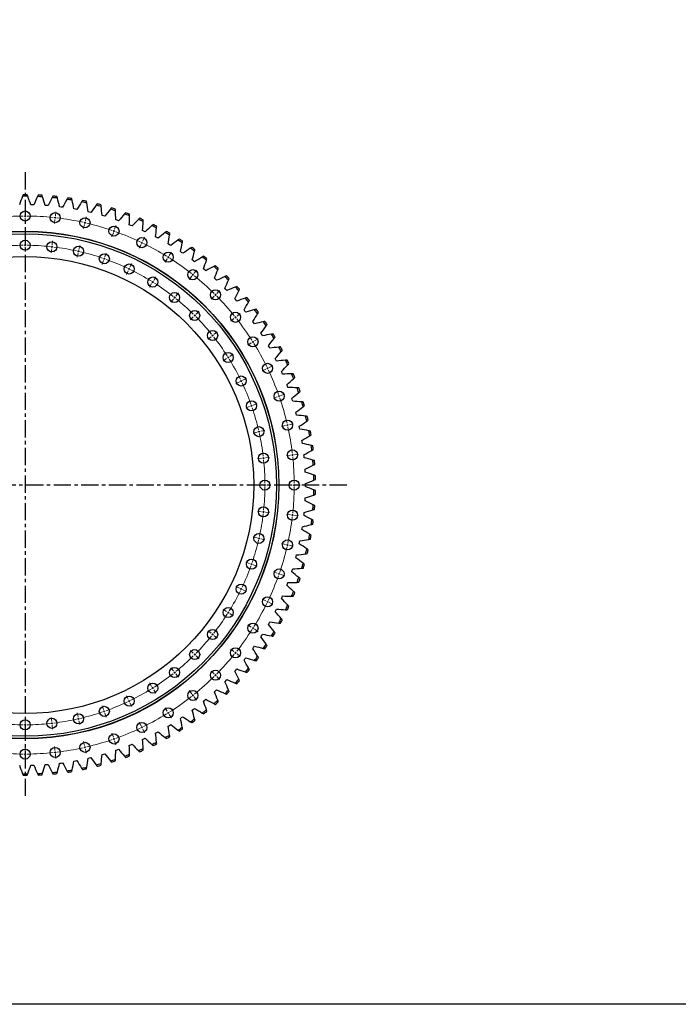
# Model space of a CAD drawing. Header units: millimetres. Extents: x -229 to 6561, y 5389 to 10576.
# Tile 2 of 14: x 1468 to 3166, y 5389 to 7929. Entities that reach past the tile are written whole.
import ezdxf

# ---------------------------------------------------------------- set-up
doc = ezdxf.new("R2010")
doc.units = ezdxf.units.MM
doc.header["$LTSCALE"] = 20
doc.linetypes.add('CENTER', pattern=[10.16, 6.35, -1.27, 1.27, -1.27])

msp = doc.modelspace()

# ---------------------------------------------------------------- linework, layer by layer
at = {"linetype": 'CENTER', "ltscale": 0.35}
for p, q in [((1481.6, 7536), (1481.6, 5921.9)), ((2311, 6728.9), (652.1, 6728.9))]:
    msp.add_line(p, q, dxfattribs=at)
at = {"color": 7, "linetype": 'Continuous', "lineweight": 25}
for p, q in [((1500.2, 7451.8), (1496.4, 7451.9)), ((1504.1, 7451.7), (1500.2, 7451.8)), ((1537.4, 7449.9), (1533.6, 7450.2)), ((1541.2, 7449.6), (1537.4, 7449.9)), ((1574.4, 7446.1), (1570.6, 7446.5)), ((1578.3, 7445.5), (1574.4, 7446.1)), ((1611.2, 7440.3), (1607.4, 7441)), ((1615, 7439.6), (1611.2, 7440.3)), ((1647.7, 7432.7), (1643.9, 7433.6)), ((1651.4, 7431.8), (1647.7, 7432.7)), ((1683.7, 7423.2), (1680, 7424.3)), ((1687.4, 7422.1), (1683.7, 7423.2)), ((1719.2, 7411.9), (1715.5, 7413.1)), ((1722.8, 7410.6), (1719.2, 7411.9)), ((1754, 7398.8), (1750.4, 7400.2)), ((1757.6, 7397.3), (1754, 7398.8)), ((1788.1, 7383.9), (1784.6, 7385.5)), ((1791.6, 7382.2), (1788.1, 7383.9)), ((1821.4, 7367.2), (1818, 7369)), ((1824.8, 7365.4), (1821.4, 7367.2)), ((1853.8, 7348.9), (1850.5, 7350.8)), ((1857.1, 7346.9), (1853.8, 7348.9)), ((1885.3, 7328.9), (1882.1, 7331)), ((1888.4, 7326.7), (1885.3, 7328.9)), ((1915.6, 7307.3), (1912.5, 7309.6)), ((1918.7, 7305), (1915.6, 7307.3)), ((1944.8, 7284.2), (1941.8, 7286.6)), ((1947.7, 7281.7), (1944.8, 7284.2)), ((1972.8, 7259.6), (1969.9, 7262.2)), ((1975.6, 7257), (1972.8, 7259.6)), ((1999.4, 7233.6), (1996.7, 7236.4)), ((2002.1, 7230.8), (1999.4, 7233.6)), ((2024.7, 7206.3), (2022.2, 7209.2)), ((2027.3, 7203.4), (2024.7, 7206.3)), ((2048.6, 7177.7), (2046.2, 7180.7)), ((2051, 7174.7), (2048.6, 7177.7)), ((2070.9, 7147.9), (2068.7, 7151)), ((2073.2, 7144.8), (2070.9, 7147.9)), ((2091.7, 7117), (2089.6, 7120.3)), ((2093.8, 7113.8), (2091.7, 7117)), ((2110.9, 7085.1), (2109, 7088.4)), ((2112.8, 7081.7), (2110.9, 7085.1)), ((2128.4, 7052.2), (2126.7, 7055.7)), ((2130.1, 7048.8), (2128.4, 7052.2)), ((2144.2, 7018.5), (2142.6, 7022)), ((2145.7, 7015), (2144.2, 7018.5)), ((2158.2, 6984), (2156.8, 6987.6)), ((2159.5, 6980.4), (2158.2, 6984)), ((2170.5, 6948.8), (2169.3, 6952.5)), ((2171.6, 6945.2), (2170.5, 6948.8)), ((2180.9, 6913.1), (2179.9, 6916.8)), ((2181.8, 6909.4), (2180.9, 6913.1)), ((2189.4, 6876.8), (2188.6, 6880.6)), ((2190.2, 6873.1), (2189.4, 6876.8)), ((2196.1, 6840.2), (2195.5, 6844)), ((2196.7, 6836.4), (2196.1, 6840.2)), ((2200.9, 6803.3), (2200.4, 6807.1)), ((2201.2, 6799.5), (2200.9, 6803.3)), ((2203.7, 6766.2), (2203.5, 6770)), ((2203.9, 6762.3), (2203.7, 6766.2)), ((2204.7, 6728.9), (2204.7, 6732.8)), ((2204.7, 6725.1), (2204.7, 6728.9)), ((2203.5, 6687.9), (2203.7, 6691.7)), ((2203.7, 6691.7), (2203.9, 6695.6)), ((2200.4, 6650.8), (2200.9, 6654.6)), ((2200.9, 6654.6), (2201.2, 6658.4)), ((2195.5, 6613.9), (2196.1, 6617.7)), ((2196.1, 6617.7), (2196.7, 6621.5)), ((2188.6, 6577.3), (2189.4, 6581)), ((2189.4, 6581), (2190.2, 6584.8)), ((2179.9, 6541.1), (2180.9, 6544.8)), ((2180.9, 6544.8), (2181.8, 6548.5)), ((2169.3, 6505.4), (2170.5, 6509)), ((2170.5, 6509), (2171.6, 6512.7)), ((2158.2, 6473.9), (2159.5, 6477.5)), ((2156.8, 6470.3), (2158.2, 6473.9)), ((2142.6, 6435.8), (2144.2, 6439.4)), ((2144.2, 6439.4), (2145.7, 6442.9)), ((2126.7, 6402.2), (2128.4, 6405.6)), ((2128.4, 6405.6), (2130.1, 6409.1)), ((2110.9, 6372.8), (2112.8, 6376.1)), ((2109, 6369.4), (2110.9, 6372.8)), ((2089.6, 6337.6), (2091.7, 6340.8)), ((2091.7, 6340.8), (2093.8, 6344.1)), ((2068.7, 6306.8), (2070.9, 6309.9)), ((2070.9, 6309.9), (2073.2, 6313.1)), ((2046.2, 6277.2), (2048.6, 6280.2)), ((2048.6, 6280.2), (2051, 6283.2)), ((2022.2, 6248.7), (2024.7, 6251.6)), ((2024.7, 6251.6), (2027.3, 6254.5)), ((1996.7, 6221.5), (1999.4, 6224.2)), ((1999.4, 6224.2), (2002.1, 6227)), ((1969.9, 6195.7), (1972.8, 6198.3)), ((1972.8, 6198.3), (1975.6, 6200.9)), ((1941.8, 6171.2), (1944.8, 6173.7)), ((1944.8, 6173.7), (1947.7, 6176.2)), ((1912.5, 6148.3), (1915.6, 6150.6)), ((1915.6, 6150.6), (1918.7, 6152.9)), ((1882.1, 6126.9), (1885.3, 6129)), ((1885.3, 6129), (1888.4, 6131.2)), ((1850.5, 6107), (1853.8, 6109)), ((1853.8, 6109), (1857.1, 6111)), ((1784.6, 6072.4), (1788.1, 6074)), ((1788.1, 6074), (1791.6, 6075.7)), ((1818, 6088.9), (1821.4, 6090.7)), ((1821.4, 6090.7), (1824.8, 6092.5)), ((1715.5, 6044.7), (1719.2, 6046)), ((1719.2, 6046), (1722.8, 6047.3)), ((1750.4, 6057.7), (1754, 6059.1)), ((1754, 6059.1), (1757.6, 6060.6)), ((1643.9, 6024.3), (1647.7, 6025.2)), ((1647.7, 6025.2), (1651.4, 6026.1)), ((1680, 6033.6), (1683.7, 6034.6)), ((1683.7, 6034.6), (1687.4, 6035.7)), ((1496.4, 6006), (1500.2, 6006.1)), ((1500.2, 6006.1), (1504.1, 6006.2)), ((1533.6, 6007.7), (1537.4, 6008)), ((1537.4, 6008), (1541.2, 6008.3)), ((1570.6, 6011.3), (1574.4, 6011.8)), ((1574.4, 6011.8), (1578.3, 6012.3)), ((1607.4, 6016.9), (1611.2, 6017.5)), ((1611.2, 6017.5), (1615, 6018.3))]:
    msp.add_line(p, q, dxfattribs=at)
at = {"color": 0, "linetype": 'Continuous', "lineweight": 18}
for p, q in [((1481.6, 7427.9), (1481.6, 7438.4)), ((1481.6, 7422.9), (1481.6, 7425.4)), ((1481.6, 7422.9), (1481.6, 7420.4)), ((1481.6, 7417.9), (1481.6, 7407.4)), ((1559.3, 7418.6), (1559, 7416.1)), ((1559.3, 7418.6), (1559.6, 7421.1)), ((1559.9, 7423.5), (1561, 7434)), ((1637.1, 7410.4), (1639.5, 7420.6)), ((1558.7, 7413.6), (1557.6, 7403.2)), ((1634.9, 7400.7), (1632.6, 7390.4)), ((1636, 7405.5), (1635.5, 7403.1)), ((1636, 7405.5), (1636.6, 7408)), ((1712.5, 7388.7), (1715.9, 7398.6)), ((1709.2, 7379.3), (1705.7, 7369.4)), ((1710.8, 7384), (1710, 7381.6)), ((1710.8, 7384), (1711.6, 7386.3)), ((1784.9, 7358.7), (1789.4, 7368.2)), ((1481.6, 7352.4), (1481.6, 7362.9)), ((1481.6, 7347.4), (1481.6, 7349.9)), ((1481.6, 7347.4), (1481.6, 7344.9)), ((1481.6, 7342.4), (1481.6, 7331.9)), ((1550.8, 7343.5), (1550.6, 7341.1)), ((1550.8, 7343.5), (1551.1, 7346)), ((1551.4, 7348.5), (1552.6, 7358.9)), ((1620.3, 7336.8), (1622.7, 7347)), ((1780.5, 7349.7), (1776, 7340.2)), ((1782.7, 7354.2), (1781.6, 7352)), ((1782.7, 7354.2), (1783.8, 7356.5)), ((1550.3, 7338.6), (1549.1, 7328.1)), ((1618.1, 7327.1), (1615.8, 7316.8)), ((1619.2, 7331.9), (1618.7, 7329.5)), ((1619.2, 7331.9), (1619.8, 7334.4)), ((1685.9, 7312.7), (1686.7, 7315.1)), ((1687.5, 7317.4), (1691, 7327.4)), ((1850.8, 7316.6), (1849.5, 7314.4)), ((1850.8, 7316.6), (1852.2, 7318.7)), ((1853.5, 7320.8), (1859.1, 7329.7)), ((1684.2, 7308), (1680.7, 7298.1)), ((1685.9, 7312.7), (1685, 7310.4)), ((1752.1, 7290.7), (1756.7, 7300.1)), ((1848.2, 7312.3), (1842.6, 7303.4)), ((1747.8, 7281.7), (1743.2, 7272.2)), ((1749.9, 7286.2), (1748.9, 7283.9)), ((1749.9, 7286.2), (1751, 7288.4)), ((1813.3, 7256.9), (1818.9, 7265.8)), ((1911.2, 7267.6), (1904.6, 7259.4)), ((1914.3, 7271.5), (1912.7, 7269.6)), ((1914.3, 7271.5), (1915.9, 7273.5)), ((1917.4, 7275.4), (1924, 7283.6)), ((1808, 7248.4), (1802.4, 7239.5)), ((1810.7, 7252.6), (1809.3, 7250.5)), ((1810.7, 7252.6), (1812, 7254.7)), ((1867.2, 7212.5), (1868.8, 7214.5)), ((1870.3, 7216.4), (1876.9, 7224.6)), ((1968.8, 7216.1), (1961.4, 7208.7)), ((1972.3, 7219.7), (1970.6, 7217.9)), ((1972.3, 7219.7), (1974.1, 7221.4)), ((1975.9, 7223.2), (1983.3, 7230.6)), ((1864.1, 7208.6), (1857.6, 7200.4)), ((1867.2, 7212.5), (1865.7, 7210.5)), ((1915.4, 7162.7), (1908, 7155.3)), ((1918.9, 7166.3), (1917.2, 7164.5)), ((1918.9, 7166.3), (1920.7, 7168)), ((1922.5, 7169.8), (1929.9, 7177.2)), ((2024.2, 7161.6), (2026.1, 7163.2)), ((2028.1, 7164.8), (2036.3, 7171.3)), ((2020.3, 7158.5), (2012.1, 7152)), ((2024.2, 7161.6), (2022.2, 7160.1)), ((1965.2, 7114.6), (1963.2, 7113)), ((1965.2, 7114.6), (1967.1, 7116.1)), ((1969.1, 7117.7), (1977.3, 7124.2)), ((1961.2, 7111.4), (1953, 7104.9)), ((2065, 7095.5), (2056.1, 7089.9)), ((2069.2, 7098.2), (2067.1, 7096.8)), ((2069.2, 7098.2), (2071.3, 7099.5)), ((2073.4, 7100.8), (2082.3, 7106.4)), ((2009.5, 7060.7), (2018.4, 7066.2)), ((2001.1, 7055.3), (1992.2, 7049.7)), ((2005.3, 7058), (2003.2, 7056.7)), ((2005.3, 7058), (2007.4, 7059.3)), ((2111.4, 7032.2), (2120.8, 7036.8)), ((2102.4, 7027.9), (2092.9, 7023.3)), ((2106.9, 7030), (2104.6, 7029)), ((2106.9, 7030), (2109.1, 7031.1)), ((2034.3, 6995.1), (2024.9, 6990.6)), ((2038.8, 6997.3), (2036.6, 6996.2)), ((2038.8, 6997.3), (2041.1, 6998.4)), ((2043.3, 6999.5), (2052.8, 7004)), ((2141.4, 6959.8), (2151.3, 6963.3)), ((2065.4, 6933.2), (2067.7, 6934)), ((2070.1, 6934.9), (2080, 6938.3)), ((2131.9, 6956.5), (2122, 6953)), ((2136.6, 6958.1), (2134.3, 6957.3)), ((2136.6, 6958.1), (2139, 6959)), ((2060.7, 6931.6), (2050.8, 6928.1)), ((2065.4, 6933.2), (2063, 6932.4)), ((2158.2, 6883.4), (2155.8, 6882.8)), ((2158.2, 6883.4), (2160.6, 6883.9)), ((2163.1, 6884.5), (2173.3, 6886.8)), ((2079.7, 6865.4), (2069.5, 6863.1)), ((2084.6, 6866.6), (2082.1, 6866)), ((2084.6, 6866.6), (2087, 6867.1)), ((2089.5, 6867.7), (2099.7, 6870)), ((2153.3, 6882.3), (2143.1, 6879.9)), ((2171.2, 6806.6), (2173.7, 6806.9)), ((2176.2, 6807.2), (2186.6, 6808.4)), ((2091.2, 6797.6), (2080.8, 6796.4)), ((2096.2, 6798.2), (2093.7, 6797.9)), ((2096.2, 6798.2), (2098.7, 6798.5)), ((2101.2, 6798.7), (2111.6, 6799.9)), ((2166.3, 6806.1), (2155.8, 6804.9)), ((2171.2, 6806.6), (2168.7, 6806.4)), ((2095.1, 6728.9), (2084.6, 6728.9)), ((2100.1, 6728.9), (2097.6, 6728.9)), ((2100.1, 6728.9), (2102.6, 6728.9)), ((2105.1, 6728.9), (2115.6, 6728.9)), ((2170.6, 6728.9), (2160.1, 6728.9)), ((2175.6, 6728.9), (2173.1, 6728.9)), ((2175.6, 6728.9), (2178.1, 6728.9)), ((2180.6, 6728.9), (2191.1, 6728.9)), ((2091.2, 6660.2), (2080.8, 6661.4)), ((2096.2, 6659.7), (2093.7, 6660)), ((2096.2, 6659.7), (2098.7, 6659.4)), ((2101.2, 6659.1), (2111.6, 6657.9)), ((2166.3, 6651.8), (2155.8, 6653)), ((2171.2, 6651.2), (2168.7, 6651.5)), ((2171.2, 6651.2), (2173.7, 6650.9)), ((2176.2, 6650.7), (2186.6, 6649.5)), ((2079.7, 6592.4), (2069.5, 6594.8)), ((2084.6, 6591.3), (2082.1, 6591.9)), ((2084.6, 6591.3), (2087, 6590.7)), ((2089.5, 6590.2), (2099.7, 6587.9)), ((2153.3, 6575.6), (2143.1, 6578)), ((2158.2, 6574.5), (2155.8, 6575.1)), ((2158.2, 6574.5), (2160.6, 6573.9)), ((2163.1, 6573.4), (2173.3, 6571.1)), ((2060.7, 6526.3), (2050.8, 6529.8)), ((2065.4, 6524.7), (2063, 6525.5)), ((2065.4, 6524.7), (2067.7, 6523.8)), ((2070.1, 6523), (2080, 6519.5)), ((2131.9, 6501.4), (2122, 6504.8)), ((2136.6, 6499.7), (2134.3, 6500.5)), ((2136.6, 6499.7), (2139, 6498.9)), ((2141.4, 6498.1), (2151.3, 6494.6)), ((2034.3, 6462.7), (2024.9, 6467.3)), ((2038.8, 6460.6), (2036.6, 6461.7)), ((2038.8, 6460.6), (2041.1, 6459.5)), ((2043.3, 6458.4), (2052.8, 6453.9)), ((2102.4, 6430), (2092.9, 6434.5)), ((2106.9, 6427.8), (2104.6, 6428.9)), ((2106.9, 6427.8), (2109.1, 6426.7)), ((2001.1, 6402.5), (1992.2, 6408.1)), ((2005.3, 6399.9), (2003.2, 6401.2)), ((2111.4, 6425.6), (2120.8, 6421.1)), ((2005.3, 6399.9), (2007.4, 6398.5)), ((2009.5, 6397.2), (2018.4, 6391.6)), ((1961.2, 6346.4), (1953, 6353)), ((2065, 6362.4), (2056.1, 6367.9)), ((2069.2, 6359.7), (2067.1, 6361)), ((2069.2, 6359.7), (2071.3, 6358.4)), ((2073.4, 6357), (2082.3, 6351.5)), ((1965.2, 6343.3), (1963.2, 6344.9)), ((1965.2, 6343.3), (1967.1, 6341.7)), ((1969.1, 6340.2), (1977.3, 6333.6)), ((1915.4, 6295.1), (1908, 6302.5)), ((2020.3, 6299.3), (2012.1, 6305.9)), ((1918.9, 6291.6), (1917.2, 6293.4)), ((1918.9, 6291.6), (1920.7, 6289.8)), ((1922.5, 6288.1), (1929.9, 6280.6)), ((2024.2, 6296.2), (2022.2, 6297.8)), ((2024.2, 6296.2), (2026.1, 6294.7)), ((2028.1, 6293.1), (2036.3, 6286.6)), ((1864.1, 6249.3), (1857.6, 6257.5)), ((1968.8, 6241.7), (1961.4, 6249.2)), ((1867.2, 6245.4), (1865.7, 6247.3)), ((1867.2, 6245.4), (1868.8, 6243.4)), ((1870.3, 6241.5), (1876.9, 6233.3)), ((1972.3, 6238.2), (1970.6, 6240)), ((1972.3, 6238.2), (1974.1, 6236.4)), ((1975.9, 6234.7), (1983.3, 6227.2)), ((1808, 6209.5), (1802.4, 6218.4)), ((1810.7, 6205.2), (1809.3, 6207.4)), ((1810.7, 6205.2), (1812, 6203.1)), ((1813.3, 6201), (1818.9, 6192.1)), ((1911.2, 6190.3), (1904.6, 6198.5)), ((1747.8, 6176.2), (1743.2, 6185.6)), ((1749.9, 6171.7), (1748.9, 6173.9)), ((1914.3, 6186.3), (1912.7, 6188.3)), ((1914.3, 6186.3), (1915.9, 6184.4)), ((1917.4, 6182.4), (1924, 6174.2)), ((1684.2, 6149.9), (1680.7, 6159.8)), ((1685.9, 6145.1), (1685, 6147.5)), ((1749.9, 6171.7), (1751, 6169.4)), ((1752.1, 6167.2), (1756.7, 6157.7)), ((1848.2, 6145.5), (1842.6, 6154.4)), ((1481.6, 6115.4), (1481.6, 6125.9)), ((1550.3, 6119.3), (1549.1, 6129.7)), ((1618.1, 6130.8), (1615.8, 6141.1)), ((1619.2, 6125.9), (1618.7, 6128.4)), ((1619.2, 6125.9), (1619.8, 6123.5)), ((1620.3, 6121.1), (1622.7, 6110.8)), ((1685.9, 6145.1), (1686.7, 6142.8)), ((1687.5, 6140.4), (1691, 6130.5)), ((1850.8, 6141.3), (1849.5, 6143.4)), ((1850.8, 6141.3), (1852.2, 6139.2)), ((1853.5, 6137.1), (1859.1, 6128.2)), ((1481.6, 6110.4), (1481.6, 6112.9)), ((1481.6, 6110.4), (1481.6, 6107.9)), ((1481.6, 6105.4), (1481.6, 6094.9)), ((1550.8, 6114.3), (1550.6, 6116.8)), ((1550.8, 6114.3), (1551.1, 6111.8)), ((1551.4, 6109.4), (1552.6, 6098.9)), ((1780.5, 6108.2), (1776, 6117.6)), ((1782.7, 6103.7), (1781.6, 6105.9)), ((1782.7, 6103.7), (1783.8, 6101.4)), ((1784.9, 6099.2), (1789.4, 6089.7)), ((1709.2, 6078.6), (1705.7, 6088.5)), ((1710.8, 6073.9), (1710, 6076.2)), ((1710.8, 6073.9), (1711.6, 6071.5)), ((1481.6, 6039.9), (1481.6, 6050.4)), ((1558.7, 6044.3), (1557.6, 6054.7)), ((1634.9, 6057.2), (1632.6, 6067.4)), ((1636, 6052.3), (1635.5, 6054.8)), ((1636, 6052.3), (1636.6, 6049.9)), ((1637.1, 6047.5), (1639.5, 6037.2)), ((1712.5, 6069.2), (1715.9, 6059.2)), ((1481.6, 6034.9), (1481.6, 6037.4)), ((1481.6, 6034.9), (1481.6, 6032.4)), ((1481.6, 6029.9), (1481.6, 6019.4)), ((1559.3, 6039.3), (1559, 6041.8)), ((1559.3, 6039.3), (1559.6, 6036.8)), ((1559.9, 6034.3), (1561, 6023.9))]:
    msp.add_line(p, q, dxfattribs=at)
at = {"lineweight": 25}
msp.add_lwpolyline([(-229, 10576.5), (6561, 10576.5), (6561, 5389.5), (-229, 5389.5)], close=True, dxfattribs=at)
at = {"color": 7, "linetype": 'Continuous', "lineweight": 25}
for centre, radius in [((1481.6, 7422.9), 13), ((1559.3, 7418.6), 13), ((1636, 7405.5), 13), ((1710.8, 7384), 13), ((1481.6, 6728.9), 654.5), ((1481.6, 6728.9), 654), ((1481.6, 6728.9), 648), ((1782.7, 7354.2), 13), ((1481.6, 7347.4), 13), ((1550.8, 7343.5), 13), ((1619.2, 7331.9), 13), ((1481.6, 6728.9), 589.5), ((1685.9, 7312.7), 13), ((1850.8, 7316.6), 13), ((1749.9, 7286.2), 13), ((1810.7, 7252.6), 13), ((1914.3, 7271.5), 13), ((1867.2, 7212.5), 13), ((1972.3, 7219.7), 13), ((1918.9, 7166.3), 13), ((2024.2, 7161.6), 13), ((1965.2, 7114.6), 13), ((2069.2, 7098.2), 13), ((2005.3, 7058), 13), ((2106.9, 7030), 13), ((2038.8, 6997.3), 13), ((2136.6, 6958.1), 13), ((2065.4, 6933.2), 13), ((2158.2, 6883.4), 13), ((2084.6, 6866.6), 13), ((2096.2, 6798.2), 13), ((2171.2, 6806.6), 13), ((2100.1, 6728.9), 13), ((2175.6, 6728.9), 13), ((2096.2, 6659.7), 13), ((2171.2, 6651.2), 13), ((2084.6, 6591.3), 13), ((2158.2, 6574.5), 13), ((2065.4, 6524.7), 13), ((2136.6, 6499.7), 13), ((2038.8, 6460.6), 13), ((2106.9, 6427.8), 13), ((2005.3, 6399.9), 13), ((1965.2, 6343.3), 13), ((2069.2, 6359.7), 13), ((1918.9, 6291.6), 13), ((2024.2, 6296.2), 13), ((1867.2, 6245.4), 13), ((1972.3, 6238.2), 13), ((1810.7, 6205.2), 13), ((1914.3, 6186.3), 13), ((1749.9, 6171.7), 13), ((1685.9, 6145.1), 13), ((1850.8, 6141.3), 13), ((1481.6, 6110.4), 13), ((1550.8, 6114.3), 13), ((1619.2, 6125.9), 13), ((1782.7, 6103.7), 13), ((1710.8, 6073.9), 13), ((1481.6, 6034.9), 13), ((1559.3, 6039.3), 13), ((1636, 6052.3), 13)]:
    msp.add_circle(centre, radius, dxfattribs=at)
for radius, start, end in [(744.8, 89.4867, 90.5133), (748.8, 89.6075, 90.3925), (744.8, 86.5358, 87.5625), (748.8, 86.6567, 87.4416), (744.8, 83.585, 84.6117), (748.8, 83.7059, 84.4908), (748.8, 80.7551, 81.54), (744.8, 80.6342, 81.6609), (744.8, 77.6834, 78.7101), (748.8, 77.8043, 78.5892), (744.8, 74.7326, 75.7592), (748.8, 74.8534, 75.6384), (748.8, 71.9026, 72.6875), (744.8, 71.7817, 72.8084), (744.8, 68.8309, 69.8576), (748.8, 68.9518, 69.7367), (748.8, 66.001, 66.7859), (744.8, 65.8801, 66.9068), (744.8, 62.9293, 63.956), (748.8, 63.0502, 63.8351), (744.8, 59.9785, 61.0051), (748.8, 60.0993, 60.8843), (744.8, 57.0276, 58.0543), (748.8, 57.1485, 57.9335), (748.8, 54.1977, 54.9826), (744.8, 54.0768, 55.1035), (744.8, 51.126, 52.1527), (748.8, 51.2469, 52.0318), (744.8, 48.1752, 49.2019), (748.8, 48.2961, 49.081), (744.8, 45.2244, 46.251), (748.8, 45.3452, 46.1302), (744.8, 42.2735, 43.3002), (748.8, 42.3944, 43.1794), (744.8, 39.3227, 40.3494), (748.8, 39.4436, 40.2285), (744.8, 36.3719, 37.3986), (748.8, 36.4928, 37.2777), (744.8, 33.4211, 34.4478), (748.8, 33.542, 34.3269), (744.8, 30.4703, 31.4969), (748.8, 30.5911, 31.3761), (744.8, 27.5194, 28.5461), (748.8, 27.6403, 28.4253), (744.8, 24.5686, 25.5953), (748.8, 24.6895, 25.4744), (744.8, 21.6178, 22.6445), (748.8, 21.7387, 22.5236), (744.8, 18.667, 19.6937), (748.8, 18.7879, 19.5728), (744.8, 15.7162, 16.7428), (748.8, 15.837, 16.622), (744.8, 12.7654, 13.792), (748.8, 12.8862, 13.6712), (744.8, 9.8145, 10.8412), (748.8, 9.9354, 10.7203), (744.8, 6.8637, 7.8904), (748.8, 6.9846, 7.7695), (744.8, 3.9129, 4.9396), (748.8, 4.0338, 4.8187), (744.8, 0.9621, 1.9887), (748.8, 1.0829, 1.8679), (744.8, 358.0113, 359.0379), (748.8, 358.1321, 358.9171), (744.8, 355.0604, 356.0871), (748.8, 355.1813, 355.9662), (744.8, 352.1096, 353.1363), (748.8, 352.2305, 353.0154), (744.8, 349.1588, 350.1855), (748.8, 349.2797, 350.0646), (744.8, 346.208, 347.2346), (748.8, 346.3288, 347.1138), (744.8, 343.2572, 344.2838), (748.8, 343.378, 344.163), (744.8, 340.3063, 341.333), (748.8, 340.4272, 341.2121), (744.8, 337.3555, 338.3822), (748.8, 337.4764, 338.2613), (744.8, 334.4047, 335.4314), (748.8, 334.5256, 335.3105), (744.8, 331.4539, 332.4806), (748.8, 331.5747, 332.3597), (744.8, 328.5031, 329.5297), (748.8, 328.6239, 329.4089), (744.8, 325.5522, 326.5789), (748.8, 325.6731, 326.458), (744.8, 322.6014, 323.6281), (748.8, 322.7223, 323.5072), (744.8, 319.6506, 320.6773), (748.8, 319.7715, 320.5564), (744.8, 316.6998, 317.7265), (748.8, 316.8206, 317.6056), (744.8, 313.749, 314.7756), (744.8, 310.7981, 311.8248), (748.8, 313.8698, 314.6548), (744.8, 307.8473, 308.874), (748.8, 310.919, 311.7039), (744.8, 304.8965, 305.9232), (748.8, 305.0174, 305.8023), (748.8, 307.9682, 308.7531), (744.8, 301.9457, 302.9724), (748.8, 302.0665, 302.8515), (744.8, 298.9949, 300.0215), (748.8, 299.1157, 299.9007), (744.8, 293.0932, 294.1199), (748.8, 293.2141, 293.999), (744.8, 296.044, 297.0707), (748.8, 296.1649, 296.9498), (744.8, 287.1916, 288.2183), (744.8, 290.1424, 291.1691), (748.8, 290.2633, 291.0482), (744.8, 278.3391, 279.3658), (744.8, 281.2899, 282.3166), (748.8, 281.4108, 282.1957), (744.8, 284.2408, 285.2674), (748.8, 284.3616, 285.1466), (748.8, 287.3125, 288.0974), (744.8, 269.4867, 270.5133), (748.8, 269.6075, 270.3925), (744.8, 272.4375, 273.4642), (748.8, 272.5584, 273.3433), (744.8, 275.3883, 276.415), (748.8, 275.5092, 276.2941), (748.8, 278.46, 279.2449)]:
    msp.add_arc((1481.6, 6728.9), radius, start, end, dxfattribs=at)
at = {"color": 0, "linetype": 'Continuous', "lineweight": 18}
for radius, start, end in [(694, 90.4128, 96.0158), (694, 90, 90.2064), (694, 89.7936, 90), (694, 83.9842, 89.5872), (694, 83.5714, 83.7778), (694, 83.365, 83.5714), (694, 77.5557, 83.1586), (694, 77.1429, 77.3493), (694, 76.9365, 77.1429), (694, 71.1271, 76.7301), (694, 70.7143, 70.9207), (694, 70.5079, 70.7143), (694, 64.6985, 70.3015), (618.5, 90.4632, 95.9654), (618.5, 90, 90.2316), (618.5, 89.7684, 90), (618.5, 84.0346, 89.5368), (618.5, 83.5714, 83.803), (618.5, 83.3398, 83.5714), (618.5, 77.606, 83.1082), (694, 64.2857, 64.4921), (694, 64.0793, 64.2857), (694, 58.2699, 63.8729), (618.5, 77.1429, 77.3744), (618.5, 76.9113, 77.1429), (618.5, 71.1775, 76.6797), (694, 57.8571, 58.0635), (694, 57.6507, 57.8571), (618.5, 70.7143, 70.9459), (618.5, 70.4827, 70.7143), (618.5, 64.7489, 70.2511), (694, 51.8414, 57.4443), (618.5, 64.2857, 64.5173), (618.5, 64.0541, 64.2857), (618.5, 58.3203, 63.8225), (694, 51.4286, 51.635), (694, 51.2222, 51.4286), (694, 45.4128, 51.0158), (618.5, 57.8571, 58.0887), (618.5, 57.6256, 57.8571), (618.5, 51.8918, 57.394), (618.5, 51.4286, 51.6602), (694, 45, 45.2064), (694, 44.7936, 45), (694, 38.9842, 44.5872), (618.5, 51.197, 51.4286), (618.5, 45.4632, 50.9654), (618.5, 45, 45.2316), (618.5, 44.7684, 45), (618.5, 39.0346, 44.5368), (694, 38.5714, 38.7778), (694, 38.365, 38.5714), (694, 32.5557, 38.1586), (618.5, 38.5714, 38.803), (618.5, 38.3398, 38.5714), (618.5, 32.606, 38.1082), (694, 32.1429, 32.3493), (694, 31.9365, 32.1429), (694, 26.1271, 31.7301), (618.5, 32.1429, 32.3744), (618.5, 31.9113, 32.1429), (618.5, 26.1775, 31.6797), (694, 25.7143, 25.9207), (694, 25.5079, 25.7143), (694, 19.6985, 25.3015), (618.5, 25.7143, 25.9459), (618.5, 25.4827, 25.7143), (618.5, 19.7489, 25.2511), (694, 19.2857, 19.4921), (618.5, 19.2857, 19.5173), (694, 19.0793, 19.2857), (694, 13.2699, 18.8729), (618.5, 19.0541, 19.2857), (618.5, 13.3203, 18.8225), (694, 12.8571, 13.0635), (694, 12.6507, 12.8571), (618.5, 12.8571, 13.0887), (618.5, 12.6256, 12.8571), (618.5, 6.8918, 12.394), (694, 6.8414, 12.4443), (694, 6.4286, 6.635), (618.5, 6.4286, 6.6602), (618.5, 6.197, 6.4286), (618.5, 0.4632, 5.9654), (694, 6.2222, 6.4286), (694, 0.4128, 6.0158), (618.5, 0, 0.2316), (694, 0, 0.2064), (618.5, 354.0346, 359.5368), (618.5, 359.7684, 0), (694, 353.9842, 359.5872), (694, 359.7936, 0), (618.5, 347.606, 353.1082), (618.5, 353.3398, 353.5714), (618.5, 353.5714, 353.803), (694, 347.5557, 353.1586), (694, 353.365, 353.5714), (694, 353.5714, 353.7778), (618.5, 341.1775, 346.6797), (618.5, 346.9113, 347.1429), (618.5, 347.1429, 347.3744), (694, 341.1271, 346.7301), (694, 346.9365, 347.1429), (694, 347.1429, 347.3493), (618.5, 334.7489, 340.2511), (618.5, 340.4827, 340.7143), (618.5, 340.7143, 340.9459), (694, 340.7143, 340.9207), (694, 334.6985, 340.3015), (694, 340.5079, 340.7143), (618.5, 328.3203, 333.8225), (618.5, 334.0541, 334.2857), (618.5, 334.2857, 334.5173), (694, 334.0793, 334.2857), (694, 334.2857, 334.4921), (618.5, 327.8571, 328.0887), (694, 328.2699, 333.8729), (618.5, 321.8918, 327.394), (618.5, 327.6256, 327.8571), (694, 321.8414, 327.4443), (694, 327.6507, 327.8571), (694, 327.8571, 328.0635), (618.5, 315.4632, 320.9654), (618.5, 321.197, 321.4286), (618.5, 321.4286, 321.6602), (618.5, 309.0346, 314.5368), (618.5, 314.7684, 315), (618.5, 315, 315.2316), (694, 315.4128, 321.0158), (694, 321.2222, 321.4286), (694, 321.4286, 321.635), (618.5, 302.606, 308.1082), (618.5, 308.3398, 308.5714), (618.5, 308.5714, 308.803), (694, 308.9842, 314.5872), (694, 314.7936, 315), (694, 315, 315.2064), (618.5, 296.1775, 301.6797), (618.5, 301.9113, 302.1429), (618.5, 302.1429, 302.3744), (618.5, 295.7143, 295.9459), (694, 302.5557, 308.1586), (694, 308.365, 308.5714), (694, 308.5714, 308.7778), (618.5, 289.7489, 295.2511), (618.5, 295.4827, 295.7143), (618.5, 276.8918, 282.394), (618.5, 282.6256, 282.8571), (618.5, 282.8571, 283.0887), (618.5, 283.3203, 288.8225), (618.5, 289.0541, 289.2857), (618.5, 289.2857, 289.5173), (694, 296.1271, 301.7301), (694, 301.9365, 302.1429), (694, 302.1429, 302.3493), (618.5, 264.0346, 269.5368), (618.5, 269.7684, 270), (618.5, 270, 270.2316), (618.5, 270.4632, 275.9654), (618.5, 276.197, 276.4286), (618.5, 276.4286, 276.6602), (694, 289.6985, 295.3015), (694, 295.5079, 295.7143), (694, 295.7143, 295.9207), (694, 283.2699, 288.8729), (694, 289.0793, 289.2857), (694, 289.2857, 289.4921), (694, 276.8414, 282.4443), (694, 282.6507, 282.8571), (694, 282.8571, 283.0635), (694, 263.9842, 269.5872), (694, 269.7936, 270), (694, 270, 270.2064), (694, 270.4128, 276.0158), (694, 276.2222, 276.4286), (694, 276.4286, 276.635)]:
    msp.add_arc((1481.6, 6728.9), radius, start, end, dxfattribs=at)
at = {"color": 7, "linetype": 'Continuous', "lineweight": 25}
for points in [[(1474.9, 7473.7), (1472.1, 7466.5), (1469.4, 7459.2), (1466.8, 7451.9)], [(1476.5, 7477.7), (1475.9, 7476.4), (1475.4, 7475), (1474.9, 7473.7)], [(1488.3, 7473.7), (1487.8, 7475), (1487.2, 7476.4), (1486.7, 7477.7)], [(1496.4, 7451.9), (1493.7, 7459.2), (1491, 7466.5), (1488.3, 7473.7)], [(1513.3, 7473.1), (1510.1, 7466), (1507.1, 7458.8), (1504.1, 7451.7)], [(1515, 7477), (1514.4, 7475.7), (1513.8, 7474.4), (1513.3, 7473.1)], [(1526.6, 7472.4), (1526.2, 7473.7), (1525.7, 7475.1), (1525.3, 7476.5)], [(1533.6, 7450.2), (1531.3, 7457.6), (1529, 7465), (1526.6, 7472.4)], [(1551.5, 7470.4), (1548, 7463.5), (1544.6, 7456.6), (1541.2, 7449.6)], [(1553.5, 7474.3), (1552.8, 7473), (1552.2, 7471.7), (1551.5, 7470.4)], [(1564.8, 7469.1), (1564.4, 7470.5), (1564.1, 7471.8), (1563.7, 7473.2)], [(1570.6, 7446.5), (1568.8, 7454.1), (1566.8, 7461.6), (1564.8, 7469.1)], [(1591.8, 7469.6), (1591, 7468.3), (1590.3, 7467.1), (1589.6, 7465.9)], [(1602.8, 7463.8), (1602.5, 7465.2), (1602.2, 7466.6), (1601.9, 7468)], [(1589.6, 7465.9), (1585.8, 7459.1), (1582, 7452.3), (1578.3, 7445.5)], [(1607.4, 7441), (1606, 7448.6), (1604.4, 7456.2), (1602.8, 7463.8)], [(1627.4, 7459.3), (1623.2, 7452.8), (1619.1, 7446.2), (1615, 7439.6)], [(1629.7, 7462.9), (1629, 7461.7), (1628.2, 7460.5), (1627.4, 7459.3)], [(1640.5, 7456.6), (1640.2, 7458), (1640, 7459.4), (1639.8, 7460.8)], [(1643.9, 7433.6), (1642.9, 7441.3), (1641.7, 7448.9), (1640.5, 7456.6)], [(1664.8, 7450.8), (1660.3, 7444.5), (1655.8, 7438.2), (1651.4, 7431.8)], [(1667.3, 7454.3), (1666.5, 7453.2), (1665.6, 7452), (1664.8, 7450.8)], [(1677.7, 7447.4), (1677.6, 7448.9), (1677.4, 7450.3), (1677.2, 7451.7)], [(1680, 7424.3), (1679.3, 7432), (1678.5, 7439.7), (1677.7, 7447.4)], [(1704.4, 7443.8), (1703.5, 7442.7), (1702.6, 7441.6), (1701.7, 7440.5)], [(1701.7, 7440.5), (1696.9, 7434.4), (1692.1, 7428.3), (1687.4, 7422.1)], [(1714.4, 7436.4), (1714.4, 7437.8), (1714.3, 7439.3), (1714.2, 7440.7)], [(1715.5, 7413.1), (1715.2, 7420.9), (1714.9, 7428.6), (1714.4, 7436.4)], [(1738.1, 7428.2), (1732.9, 7422.4), (1727.8, 7416.5), (1722.8, 7410.6)], [(1740.9, 7431.4), (1740, 7430.3), (1739, 7429.3), (1738.1, 7428.2)], [(1750.4, 7400.2), (1750.5, 7408), (1750.6, 7415.7), (1750.6, 7423.5)], [(1750.6, 7423.5), (1750.5, 7424.9), (1750.5, 7426.3), (1750.5, 7427.8)], [(1776.7, 7417.1), (1775.7, 7416.1), (1774.7, 7415.1), (1773.7, 7414.1)], [(1773.7, 7414.1), (1768.3, 7408.5), (1762.9, 7402.9), (1757.6, 7397.3)], [(1784.6, 7385.5), (1785.1, 7393.2), (1785.6, 7401), (1786, 7408.7)], [(1786, 7408.7), (1786, 7410.1), (1786.1, 7411.6), (1786.1, 7413)], [(1808.6, 7398.1), (1802.9, 7392.9), (1797.2, 7387.6), (1791.6, 7382.2)], [(1811.8, 7401), (1810.7, 7400), (1809.7, 7399.1), (1808.6, 7398.1)], [(1818, 7369), (1818.9, 7376.7), (1819.8, 7384.4), (1820.5, 7392.1)], [(1820.5, 7392.1), (1820.7, 7393.6), (1820.8, 7395), (1821, 7396.4)], [(1842.6, 7380.4), (1836.6, 7375.4), (1830.7, 7370.4), (1824.8, 7365.4)], [(1845.9, 7383.1), (1844.8, 7382.2), (1843.7, 7381.3), (1842.6, 7380.4)], [(1850.5, 7350.8), (1851.8, 7358.5), (1853.1, 7366.1), (1854.2, 7373.8)], [(1854.2, 7373.8), (1854.4, 7375.2), (1854.7, 7376.6), (1854.9, 7378.1)], [(1875.7, 7360.9), (1869.4, 7356.3), (1863.3, 7351.6), (1857.1, 7346.9)], [(1879.1, 7363.5), (1878, 7362.6), (1876.8, 7361.8), (1875.7, 7360.9)], [(1882.1, 7331), (1883.8, 7338.6), (1885.4, 7346.2), (1886.9, 7353.8)], [(1886.9, 7353.8), (1887.2, 7355.2), (1887.5, 7356.6), (1887.8, 7358)], [(1911.3, 7342.2), (1910.1, 7341.4), (1908.9, 7340.6), (1907.7, 7339.8)], [(1907.7, 7339.8), (1901.2, 7335.5), (1894.8, 7331.1), (1888.4, 7326.7)], [(1912.5, 7309.6), (1914.6, 7317.1), (1916.6, 7324.6), (1918.6, 7332.1)], [(1918.6, 7332.1), (1918.9, 7333.5), (1919.3, 7334.9), (1919.6, 7336.2)], [(1938.6, 7317.1), (1931.9, 7313.1), (1925.3, 7309.1), (1918.7, 7305)], [(1942.3, 7319.3), (1941, 7318.5), (1939.8, 7317.8), (1938.6, 7317.1)], [(1941.8, 7286.6), (1944.3, 7294), (1946.7, 7301.4), (1949, 7308.8)], [(1968.2, 7292.8), (1961.4, 7289.1), (1954.5, 7285.5), (1947.7, 7281.7)], [(1949, 7308.8), (1949.5, 7310.1), (1949.9, 7311.5), (1950.3, 7312.9)], [(1972, 7294.8), (1970.8, 7294.1), (1969.5, 7293.4), (1968.2, 7292.8)], [(1969.9, 7262.2), (1972.8, 7269.4), (1975.6, 7276.7), (1978.3, 7283.9)], [(1996.6, 7267), (1989.6, 7263.7), (1982.6, 7260.4), (1975.6, 7257)], [(1978.3, 7283.9), (1978.8, 7285.3), (1979.3, 7286.6), (1979.8, 7288)], [(2000.5, 7268.8), (1999.2, 7268.2), (1997.9, 7267.6), (1996.6, 7267)], [(1996.7, 7236.4), (2000, 7243.4), (2003.1, 7250.5), (2006.2, 7257.6)], [(2023.6, 7239.7), (2016.4, 7236.8), (2009.3, 7233.9), (2002.1, 7230.8)], [(2006.2, 7257.6), (2006.7, 7259), (2007.3, 7260.3), (2007.9, 7261.6)], [(2027.6, 7241.3), (2026.3, 7240.8), (2025, 7240.3), (2023.6, 7239.7)], [(2022.2, 7209.2), (2025.8, 7216.1), (2029.3, 7223), (2032.7, 7229.9)], [(2032.7, 7229.9), (2033.3, 7231.2), (2034, 7232.5), (2034.6, 7233.8)], [(2049.2, 7211.2), (2041.9, 7208.6), (2034.6, 7206), (2027.3, 7203.4)], [(2046.2, 7180.7), (2050.1, 7187.4), (2054, 7194.1), (2057.8, 7200.9)], [(2053.3, 7212.5), (2051.9, 7212.1), (2050.6, 7211.6), (2049.2, 7211.2)], [(2057.8, 7200.9), (2058.5, 7202.2), (2059.2, 7203.4), (2059.9, 7204.7)], [(2073.3, 7181.3), (2065.8, 7179.2), (2058.4, 7177), (2051, 7174.7)], [(2068.7, 7151), (2073, 7157.5), (2077.2, 7164), (2081.3, 7170.6)], [(2077.4, 7182.5), (2076, 7182.1), (2074.7, 7181.7), (2073.3, 7181.3)], [(2081.3, 7170.6), (2082.1, 7171.8), (2082.8, 7173), (2083.6, 7174.3)], [(2095.8, 7150.2), (2088.2, 7148.5), (2080.7, 7146.7), (2073.2, 7144.8)], [(2089.6, 7120.3), (2094.2, 7126.5), (2098.8, 7132.8), (2103.2, 7139.2)], [(2100, 7151.2), (2098.6, 7150.9), (2097.2, 7150.6), (2095.8, 7150.2)], [(2103.2, 7139.2), (2104.1, 7140.3), (2104.9, 7141.5), (2105.7, 7142.7)], [(2116.7, 7118.1), (2109, 7116.7), (2101.4, 7115.3), (2093.8, 7113.8)], [(2120.9, 7118.8), (2119.5, 7118.6), (2118.1, 7118.3), (2116.7, 7118.1)], [(2109, 7088.4), (2113.9, 7094.4), (2118.7, 7100.5), (2123.5, 7106.6)], [(2123.5, 7106.6), (2124.4, 7107.7), (2125.3, 7108.9), (2126.2, 7110)], [(2135.8, 7084.8), (2128.1, 7083.9), (2120.5, 7082.9), (2112.8, 7081.7)], [(2126.7, 7055.7), (2131.9, 7061.4), (2137, 7067.2), (2142.1, 7073.1)], [(2140.1, 7085.4), (2138.7, 7085.2), (2137.3, 7085), (2135.8, 7084.8)], [(2142.1, 7073.1), (2143.1, 7074.1), (2144, 7075.2), (2144.9, 7076.3)], [(2153.3, 7050.7), (2145.6, 7050.1), (2137.8, 7049.5), (2130.1, 7048.8)], [(2142.6, 7022), (2148.1, 7027.5), (2153.6, 7033), (2159, 7038.6)], [(2157.6, 7051), (2156.2, 7050.9), (2154.7, 7050.8), (2153.3, 7050.7)], [(2159, 7038.6), (2160, 7039.6), (2160.9, 7040.7), (2161.9, 7041.7)], [(2169, 7015.7), (2161.2, 7015.5), (2153.5, 7015.3), (2145.7, 7015)], [(2173.3, 7015.8), (2171.8, 7015.7), (2170.4, 7015.7), (2169, 7015.7)], [(2156.8, 6987.6), (2162.6, 6992.8), (2168.3, 6998), (2174, 7003.3)], [(2174, 7003.3), (2175, 7004.3), (2176.1, 7005.3), (2177.1, 7006.3)], [(2182.8, 6979.9), (2175.1, 6980.2), (2167.3, 6980.3), (2159.5, 6980.4)], [(2169.3, 6952.5), (2175.3, 6957.4), (2181.3, 6962.3), (2187.2, 6967.3)], [(2187.1, 6979.8), (2185.7, 6979.8), (2184.3, 6979.9), (2182.8, 6979.9)], [(2187.2, 6967.3), (2188.3, 6968.2), (2189.4, 6969.2), (2190.5, 6970.1)], [(2194.8, 6943.5), (2187.1, 6944.1), (2179.3, 6944.7), (2171.6, 6945.2)], [(2199.1, 6943.1), (2197.7, 6943.3), (2196.2, 6943.4), (2194.8, 6943.5)], [(2179.9, 6916.8), (2186.1, 6921.4), (2192.4, 6926), (2198.5, 6930.7)], [(2204.9, 6906.5), (2197.2, 6907.5), (2189.5, 6908.5), (2181.8, 6909.4)], [(2198.5, 6930.7), (2199.7, 6931.5), (2200.8, 6932.4), (2202, 6933.3)], [(2188.6, 6880.6), (2195.1, 6884.8), (2201.6, 6889.1), (2208, 6893.5)], [(2209.2, 6905.9), (2207.8, 6906.1), (2206.3, 6906.3), (2204.9, 6906.5)], [(2208, 6893.5), (2209.2, 6894.3), (2210.3, 6895.1), (2211.5, 6895.9)], [(2213.1, 6869), (2205.5, 6870.4), (2197.8, 6871.8), (2190.2, 6873.1)], [(2217.3, 6868.2), (2215.9, 6868.5), (2214.5, 6868.8), (2213.1, 6869)], [(2215.5, 6855.9), (2216.7, 6856.6), (2217.9, 6857.4), (2219.2, 6858.1)], [(2195.5, 6844), (2202.2, 6847.9), (2208.9, 6851.9), (2215.5, 6855.9)], [(2219.3, 6831.2), (2211.8, 6833), (2204.2, 6834.7), (2196.7, 6836.4)], [(2200.4, 6807.1), (2207.4, 6810.7), (2214.2, 6814.3), (2221.1, 6817.9)], [(2223.5, 6830.2), (2222.1, 6830.5), (2220.7, 6830.8), (2219.3, 6831.2)], [(2221.1, 6817.9), (2222.3, 6818.6), (2223.6, 6819.3), (2224.8, 6820)], [(2223.6, 6793.1), (2216.2, 6795.3), (2208.7, 6797.4), (2201.2, 6799.5)], [(2227.7, 6791.8), (2226.4, 6792.2), (2225, 6792.7), (2223.6, 6793.1)], [(2224.7, 6779.8), (2225.9, 6780.4), (2227.2, 6781), (2228.5, 6781.6)], [(2203.5, 6770), (2210.6, 6773.2), (2217.6, 6776.4), (2224.7, 6779.8)], [(2225.9, 6754.8), (2218.6, 6757.4), (2211.3, 6759.9), (2203.9, 6762.3)], [(2204.7, 6732.8), (2211.9, 6735.6), (2219.1, 6738.5), (2226.3, 6741.4)], [(2230, 6753.3), (2228.6, 6753.8), (2227.3, 6754.3), (2225.9, 6754.8)], [(2226.3, 6741.4), (2227.6, 6742), (2228.9, 6742.5), (2230.3, 6743.1)], [(2226.3, 6716.4), (2219.1, 6719.4), (2211.9, 6722.3), (2204.7, 6725.1)], [(2230.3, 6714.8), (2228.9, 6715.3), (2227.6, 6715.9), (2226.3, 6716.4)], [(2224.7, 6678.1), (2217.6, 6681.4), (2210.6, 6684.7), (2203.5, 6687.9)], [(2203.9, 6695.6), (2211.3, 6698), (2218.6, 6700.5), (2225.9, 6703.1)], [(2225.9, 6703.1), (2227.3, 6703.6), (2228.6, 6704), (2230, 6704.5)], [(2201.2, 6658.4), (2208.7, 6660.5), (2216.2, 6662.6), (2223.6, 6664.8)], [(2223.6, 6664.8), (2225, 6665.2), (2226.4, 6665.6), (2227.7, 6666)], [(2228.5, 6676.3), (2227.2, 6676.9), (2225.9, 6677.5), (2224.7, 6678.1)], [(2221.1, 6639.9), (2214.2, 6643.6), (2207.4, 6647.2), (2200.4, 6650.8)], [(2224.8, 6637.9), (2223.6, 6638.6), (2222.3, 6639.2), (2221.1, 6639.9)], [(2215.5, 6602), (2208.9, 6606), (2202.2, 6610), (2195.5, 6613.9)], [(2196.7, 6621.5), (2204.2, 6623.1), (2211.8, 6624.9), (2219.3, 6626.7)], [(2219.3, 6626.7), (2220.7, 6627), (2222.1, 6627.4), (2223.5, 6627.7)], [(2190.2, 6584.8), (2197.8, 6586.1), (2205.5, 6587.4), (2213.1, 6588.8)], [(2213.1, 6588.8), (2214.5, 6589.1), (2215.9, 6589.4), (2217.3, 6589.6)], [(2219.2, 6599.7), (2217.9, 6600.5), (2216.7, 6601.2), (2215.5, 6602)], [(2208, 6564.4), (2201.6, 6568.7), (2195.1, 6573), (2188.6, 6577.3)], [(2211.5, 6561.9), (2210.3, 6562.7), (2209.2, 6563.6), (2208, 6564.4)], [(2198.5, 6527.2), (2192.4, 6531.9), (2186.1, 6536.5), (2179.9, 6541.1)], [(2181.8, 6548.5), (2189.5, 6549.4), (2197.2, 6550.3), (2204.9, 6551.4)], [(2204.9, 6551.4), (2206.3, 6551.6), (2207.8, 6551.8), (2209.2, 6552)], [(2187.2, 6490.5), (2181.3, 6495.5), (2175.3, 6500.5), (2169.3, 6505.4)], [(2171.6, 6512.7), (2179.3, 6513.2), (2187.1, 6513.7), (2194.8, 6514.4)], [(2194.8, 6514.4), (2196.2, 6514.5), (2197.7, 6514.6), (2199.1, 6514.7)], [(2202, 6524.6), (2200.8, 6525.5), (2199.7, 6526.3), (2198.5, 6527.2)], [(2159.5, 6477.5), (2167.3, 6477.5), (2175.1, 6477.7), (2182.8, 6477.9)], [(2182.8, 6477.9), (2184.3, 6478), (2185.7, 6478), (2187.1, 6478.1)], [(2190.5, 6487.8), (2189.4, 6488.7), (2188.3, 6489.6), (2187.2, 6490.5)], [(2174, 6454.5), (2168.3, 6459.8), (2162.6, 6465.1), (2156.8, 6470.3)], [(2177.1, 6451.6), (2176.1, 6452.6), (2175, 6453.6), (2174, 6454.5)], [(2159, 6419.3), (2153.6, 6424.8), (2148.1, 6430.4), (2142.6, 6435.8)], [(2145.7, 6442.9), (2153.5, 6442.6), (2161.2, 6442.3), (2169, 6442.2)], [(2169, 6442.2), (2170.4, 6442.1), (2171.8, 6442.1), (2173.3, 6442.1)], [(2142.1, 6384.8), (2137, 6390.7), (2131.9, 6396.5), (2126.7, 6402.2)], [(2130.1, 6409.1), (2137.8, 6408.4), (2145.6, 6407.7), (2153.3, 6407.2)], [(2153.3, 6407.2), (2154.7, 6407.1), (2156.2, 6407), (2157.6, 6406.9)], [(2161.9, 6416.2), (2160.9, 6417.2), (2160, 6418.2), (2159, 6419.3)], [(2112.8, 6376.1), (2120.5, 6375), (2128.1, 6374), (2135.8, 6373)], [(2144.9, 6381.6), (2144, 6382.6), (2143.1, 6383.7), (2142.1, 6384.8)], [(2123.5, 6351.3), (2118.7, 6357.4), (2113.9, 6363.4), (2109, 6369.4)], [(2126.2, 6347.9), (2125.3, 6349), (2124.4, 6350.1), (2123.5, 6351.3)], [(2135.8, 6373), (2137.3, 6372.8), (2138.7, 6372.7), (2140.1, 6372.5)], [(2103.2, 6318.7), (2098.8, 6325.1), (2094.2, 6331.4), (2089.6, 6337.6)], [(2093.8, 6344.1), (2101.4, 6342.6), (2109, 6341.2), (2116.7, 6339.8)], [(2116.7, 6339.8), (2118.1, 6339.6), (2119.5, 6339.3), (2120.9, 6339.1)], [(2081.3, 6287.2), (2077.2, 6293.8), (2073, 6300.3), (2068.7, 6306.8)], [(2073.2, 6313.1), (2080.7, 6311.2), (2088.2, 6309.4), (2095.8, 6307.6)], [(2095.8, 6307.6), (2097.2, 6307.3), (2098.6, 6307), (2100, 6306.7)], [(2105.7, 6315.2), (2104.9, 6316.4), (2104.1, 6317.5), (2103.2, 6318.7)], [(2057.8, 6257), (2054, 6263.7), (2050.1, 6270.5), (2046.2, 6277.2)], [(2051, 6283.2), (2058.4, 6280.9), (2065.8, 6278.7), (2073.3, 6276.6)], [(2073.3, 6276.6), (2074.7, 6276.2), (2076, 6275.8), (2077.4, 6275.4)], [(2083.6, 6283.6), (2082.8, 6284.8), (2082.1, 6286), (2081.3, 6287.2)], [(2032.7, 6227.9), (2029.3, 6234.9), (2025.8, 6241.8), (2022.2, 6248.7)], [(2027.3, 6254.5), (2034.6, 6251.8), (2041.9, 6249.2), (2049.2, 6246.7)], [(2059.9, 6253.2), (2059.2, 6254.5), (2058.5, 6255.7), (2057.8, 6257)], [(2002.1, 6227), (2009.3, 6224), (2016.4, 6221), (2023.6, 6218.1)], [(2034.6, 6224.1), (2034, 6225.4), (2033.3, 6226.6), (2032.7, 6227.9)], [(2049.2, 6246.7), (2050.6, 6246.3), (2051.9, 6245.8), (2053.3, 6245.3)], [(1975.6, 6200.9), (1982.6, 6197.5), (1989.6, 6194.2), (1996.6, 6190.9)], [(2006.2, 6200.2), (2003.1, 6207.3), (2000, 6214.4), (1996.7, 6221.5)], [(2007.9, 6196.3), (2007.3, 6197.6), (2006.7, 6198.9), (2006.2, 6200.2)], [(2023.6, 6218.1), (2025, 6217.6), (2026.3, 6217.1), (2027.6, 6216.5)], [(1947.7, 6176.2), (1954.5, 6172.4), (1961.4, 6168.7), (1968.2, 6165.1)], [(1978.3, 6173.9), (1975.6, 6181.2), (1972.8, 6188.4), (1969.9, 6195.7)], [(1979.8, 6169.9), (1979.3, 6171.2), (1978.8, 6172.6), (1978.3, 6173.9)], [(1996.6, 6190.9), (1997.9, 6190.3), (1999.2, 6189.7), (2000.5, 6189.1)], [(1918.6, 6125.8), (1916.6, 6133.3), (1914.6, 6140.8), (1912.5, 6148.3)], [(1918.7, 6152.9), (1925.3, 6148.8), (1931.9, 6144.8), (1938.6, 6140.8)], [(1949, 6149.1), (1946.7, 6156.5), (1944.3, 6163.9), (1941.8, 6171.2)], [(1950.3, 6145), (1949.9, 6146.4), (1949.5, 6147.7), (1949, 6149.1)], [(1968.2, 6165.1), (1969.5, 6164.4), (1970.8, 6163.8), (1972, 6163.1)], [(1886.9, 6104.1), (1885.4, 6111.7), (1883.8, 6119.3), (1882.1, 6126.9)], [(1888.4, 6131.2), (1894.8, 6126.7), (1901.2, 6122.4), (1907.7, 6118.1)], [(1919.6, 6121.6), (1919.3, 6123), (1918.9, 6124.4), (1918.6, 6125.8)], [(1938.6, 6140.8), (1939.8, 6140.1), (1941, 6139.3), (1942.3, 6138.6)], [(1854.2, 6084.1), (1853.1, 6091.7), (1851.8, 6099.4), (1850.5, 6107)], [(1857.1, 6111), (1863.3, 6106.3), (1869.4, 6101.6), (1875.7, 6096.9)], [(1875.7, 6096.9), (1876.8, 6096.1), (1878, 6095.2), (1879.1, 6094.4)], [(1887.8, 6099.9), (1887.5, 6101.3), (1887.2, 6102.7), (1886.9, 6104.1)], [(1907.7, 6118.1), (1908.9, 6117.3), (1910.1, 6116.5), (1911.3, 6115.7)], [(1786, 6049.2), (1785.6, 6056.9), (1785.1, 6064.7), (1784.6, 6072.4)], [(1791.6, 6075.7), (1797.2, 6070.3), (1802.9, 6065), (1808.6, 6059.8)], [(1820.5, 6065.7), (1819.8, 6073.5), (1818.9, 6081.2), (1818, 6088.9)], [(1824.8, 6092.5), (1830.7, 6087.4), (1836.6, 6082.4), (1842.6, 6077.5)], [(1842.6, 6077.5), (1843.7, 6076.6), (1844.8, 6075.7), (1845.9, 6074.8)], [(1854.9, 6079.8), (1854.7, 6081.2), (1854.4, 6082.6), (1854.2, 6084.1)], [(1722.8, 6047.3), (1727.8, 6041.3), (1732.9, 6035.5), (1738.1, 6029.7)], [(1750.6, 6034.4), (1750.6, 6042.2), (1750.5, 6049.9), (1750.4, 6057.7)], [(1757.6, 6060.6), (1762.9, 6054.9), (1768.3, 6049.3), (1773.7, 6043.8)], [(1786.1, 6044.9), (1786.1, 6046.3), (1786, 6047.7), (1786, 6049.2)], [(1808.6, 6059.8), (1809.7, 6058.8), (1810.7, 6057.8), (1811.8, 6056.9)], [(1821, 6061.5), (1820.8, 6062.9), (1820.7, 6064.3), (1820.5, 6065.7)], [(1640.5, 6001.3), (1641.7, 6008.9), (1642.9, 6016.6), (1643.9, 6024.3)], [(1651.4, 6026.1), (1655.8, 6019.7), (1660.3, 6013.3), (1664.8, 6007)], [(1677.7, 6010.4), (1678.5, 6018.1), (1679.3, 6025.9), (1680, 6033.6)], [(1687.4, 6035.7), (1692.1, 6029.6), (1696.9, 6023.5), (1701.7, 6017.4)], [(1714.2, 6017.2), (1714.3, 6018.6), (1714.4, 6020), (1714.4, 6021.5)], [(1714.4, 6021.5), (1714.9, 6029.2), (1715.2, 6037), (1715.5, 6044.7)], [(1738.1, 6029.7), (1739, 6028.6), (1740, 6027.5), (1740.9, 6026.5)], [(1750.5, 6030.1), (1750.5, 6031.5), (1750.5, 6033), (1750.6, 6034.4)], [(1773.7, 6043.8), (1774.7, 6042.8), (1775.7, 6041.8), (1776.7, 6040.8)], [(1466.8, 6006), (1469.4, 5998.7), (1472.1, 5991.4), (1474.9, 5984.2)], [(1488.3, 5984.2), (1491, 5991.4), (1493.7, 5998.7), (1496.4, 6006)], [(1504.1, 6006.2), (1507.1, 5999), (1510.1, 5991.9), (1513.3, 5984.8)], [(1526.6, 5985.5), (1529, 5992.9), (1531.3, 6000.3), (1533.6, 6007.7)], [(1541.2, 6008.3), (1544.6, 6001.3), (1548, 5994.3), (1551.5, 5987.4)], [(1564.8, 5988.8), (1566.8, 5996.3), (1568.8, 6003.8), (1570.6, 6011.3)], [(1578.3, 6012.3), (1582, 6005.5), (1585.8, 5998.7), (1589.6, 5992)], [(1601.9, 5989.9), (1602.2, 5991.3), (1602.5, 5992.7), (1602.8, 5994.1)], [(1602.8, 5994.1), (1604.4, 6001.7), (1606, 6009.3), (1607.4, 6016.9)], [(1615, 6018.3), (1619.1, 6011.6), (1623.2, 6005.1), (1627.4, 5998.5)], [(1627.4, 5998.5), (1628.2, 5997.3), (1629, 5996.1), (1629.7, 5994.9)], [(1639.8, 5997), (1640, 5998.4), (1640.2, 5999.9), (1640.5, 6001.3)], [(1664.8, 6007), (1665.6, 6005.9), (1666.5, 6004.7), (1667.3, 6003.5)], [(1677.2, 6006.1), (1677.4, 6007.6), (1677.6, 6009), (1677.7, 6010.4)], [(1701.7, 6017.4), (1702.6, 6016.3), (1703.5, 6015.2), (1704.4, 6014.1)], [(1474.9, 5984.2), (1475.4, 5982.8), (1475.9, 5981.5), (1476.5, 5980.2)], [(1486.7, 5980.2), (1487.2, 5981.5), (1487.8, 5982.8), (1488.3, 5984.2)], [(1513.3, 5984.8), (1513.8, 5983.5), (1514.4, 5982.2), (1515, 5980.9)], [(1525.3, 5981.4), (1525.7, 5982.8), (1526.2, 5984.1), (1526.6, 5985.5)], [(1551.5, 5987.4), (1552.2, 5986.1), (1552.8, 5984.9), (1553.5, 5983.6)], [(1563.7, 5984.6), (1564.1, 5986), (1564.4, 5987.4), (1564.8, 5988.8)], [(1589.6, 5992), (1590.3, 5990.8), (1591, 5989.5), (1591.8, 5988.3)]]:
    msp.add_open_spline(points, degree=3, dxfattribs=at)

doc.saveas('drawing.dxf')
